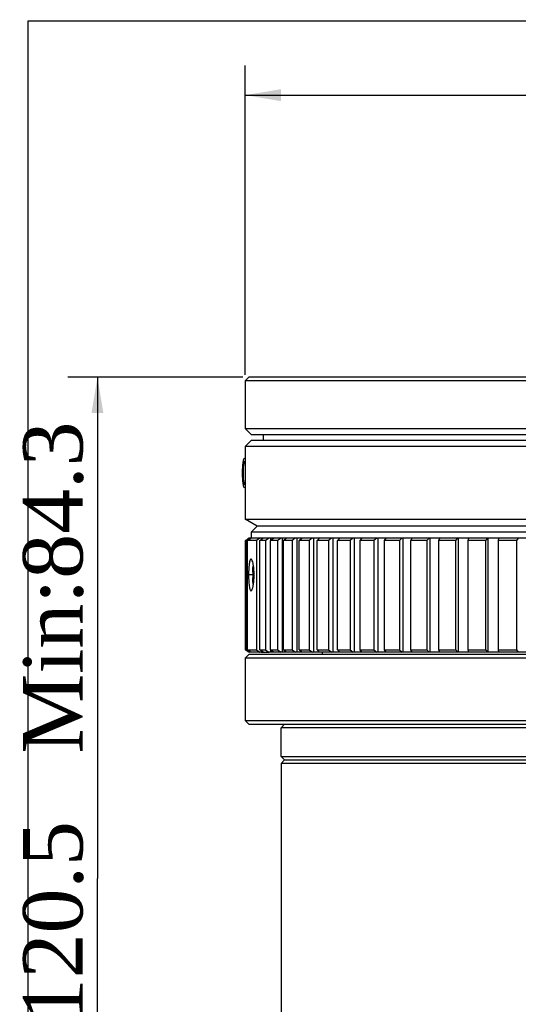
# Model space of a CAD drawing. Header units: millimetres. Extents: x -1 to 299, y -1 to 165.
# Tile 2 of 9: x -1 to 41, y 83 to 165. Entities that reach past the tile are written whole.
import ezdxf
from ezdxf.enums import TextEntityAlignment as Align

# ---------------------------------------------------------------- set-up
doc = ezdxf.new("R2010")
doc.units = ezdxf.units.MM
doc.header["$LTSCALE"] = 16.445818
doc.layers.get('0').update_dxf_attribs({"linetype": 'CONTINUOUS'})
doc.layers.add('20_ALL_FEATURES', color=7, linetype='CONTINUOUS')
doc.styles.add('TEXTSTYLE_2', font='times.ttf')
doc.dimstyles.new('DIMSTYLE_1', dxfattribs={"dimtxt": 5.0001, "dimasz": 3, "dimexe": 2.5, "dimexo": 0.5, "dimgap": 1.250025, "dimtad": 1, "dimdec": 1, "dimdsep": 46, "dimtxsty": 'TEXTSTYLE_2', "dimblk": '_FILLED', "dimblk1": '_FILLED', "dimblk2": '_FILLED', "dimcen": 0.09, "dimadec": 1, "dimazin": 2, "dimtp": 0.1, "dimtm": 0.1, "dimtfac": 1, "dimtdec": 1, "dimtofl": 0, "dimtmove": 0, "dimatfit": 3, "dimldrblk": '_FILLED', "dimfxl": 1, "dimtolj": 1, "dimarcsym": 0})
doc.dimstyles.new('DIMSTYLE_2', dxfattribs={"dimtxt": 5.0001, "dimasz": 3, "dimexe": 2.5, "dimexo": 0.5, "dimgap": 1.250025, "dimtad": 1, "dimdsep": 46, "dimtxsty": 'TEXTSTYLE_2', "dimblk": '_FILLED', "dimblk1": '_FILLED', "dimblk2": '_FILLED', "dimcen": 0.09, "dimazin": 2, "dimtp": 0.1, "dimtm": 0.1, "dimtfac": 1, "dimtdec": 0, "dimtofl": 0, "dimtmove": 0, "dimatfit": 3, "dimldrblk": '_FILLED', "dimfxl": 1, "dimtolj": 1, "dimarcsym": 0})

# ---------------------------------------------------------------- blocks, each defined once
blk = doc.blocks.new('_FILLED')
at = {"color": 0, "linetype": 'BYBLOCK'}
blk.add_solid([(0, 0), (-1, 0.167), (-1, -0.167)], dxfattribs=at)
blk = doc.blocks.new('*D0')
at = {"color": 7}
for p, q in [((4.581, 135.379), (3.331, 135.379)), ((18.058, 135.379), (4.581, 135.379)), ((5.831, 135.379), (5.831, 93.283)), ((5.831, 51.187), (5.831, 93.283)), ((4.581, 51.187), (3.331, 51.187)), ((21.064, 51.187), (4.581, 51.187))]:
    blk.add_line(p, q, dxfattribs=at)
at = {"color": 7, "xscale": 3, "yscale": 3, "zscale": 3}
for p, rotation in [((5.831, 135.379), 90), ((5.831, 51.187), 270)]:
    blk.add_blockref('_FILLED', p, dxfattribs=dict(at, rotation=rotation))
at = {"color": 7, "style": 'TEXTSTYLE_2'}
blk.add_text('Max:120.5   Min:84.3', height=5.0001, rotation=90, dxfattribs=at).set_placement((4.581, 98.417), align=Align.CENTER)
blk = doc.blocks.new('*D1')
at = {"color": 7}
for p, q in [((18.258, 160.33), (18.258, 161.58)), ((81.258, 160.33), (81.258, 161.58)), ((18.258, 135.579), (18.258, 160.33)), ((81.258, 135.579), (81.258, 160.33)), ((18.258, 159.08), (49.758, 159.08)), ((81.258, 159.08), (49.758, 159.08))]:
    blk.add_line(p, q, dxfattribs=at)
at = {"color": 7, "xscale": 3, "yscale": 3, "zscale": 3, "rotation": 180}
blk.add_blockref('_FILLED', (18.258, 159.08), dxfattribs=at)
at = {"color": 7, "xscale": 3, "yscale": 3, "zscale": 3}
blk.add_blockref('_FILLED', (81.258, 159.08), dxfattribs=at)
at = {"color": 7, "style": 'TEXTSTYLE_2'}
blk.add_text('63.0', height=5.0001, dxfattribs=at).set_placement((49.065, 160.33), align=Align.CENTER)

msp = doc.modelspace()

# ---------------------------------------------------------------- linework, layer by layer
at = {"color": 7}
for p, q in [((0, 0), (0, 165.33)), ((0, 165.33), (299.015, 165.33))]:
    msp.add_line(p, q, dxfattribs=at)
at = {"layer": '20_ALL_FEATURES', "color": 7}
for p, q in [((18.558, 135.379), (18.258, 135.079)), ((18.258, 135.079), (18.258, 131.079)), ((81.258, 135.079), (18.258, 135.079)), ((80.958, 135.379), (18.558, 135.379)), ((18.758, 130.579), (18.258, 131.079)), ((18.258, 131.079), (81.258, 131.079)), ((18.758, 130.079), (18.258, 129.579)), ((18.758, 130.579), (80.758, 130.579)), ((80.758, 130.079), (18.758, 130.079)), ((19.758, 130.579), (19.758, 130.079)), ((18.258, 129.579), (18.258, 123.457)), ((81.258, 129.579), (18.258, 129.579)), ((18.048, 128.004), (18.066, 128.217)), ((18.066, 128.217), (18.093, 128.377)), ((18.093, 128.377), (18.138, 128.536)), ((18.147, 128.27), (18.12, 128.164)), ((18.138, 128.536), (18.192, 128.589)), ((18.192, 128.323), (18.147, 128.27)), ((18.192, 128.589), (18.247, 128.536)), ((18.238, 128.27), (18.192, 128.323)), ((18.03, 127.579), (18.039, 127.845)), ((18.03, 127.1), (18.03, 127.579)), ((18.039, 127.845), (18.048, 128.004)), ((18.084, 127.845), (18.075, 127.526)), ((18.075, 127.526), (18.075, 127.153)), ((18.12, 128.164), (18.084, 127.845)), ((18.039, 126.834), (18.03, 127.1)), ((18.048, 126.674), (18.039, 126.834)), ((18.066, 126.462), (18.048, 126.674)), ((18.075, 127.153), (18.084, 126.834)), ((18.084, 126.834), (18.12, 126.515)), ((18.093, 126.302), (18.066, 126.462)), ((18.138, 126.143), (18.093, 126.302)), ((18.12, 126.515), (18.147, 126.409)), ((18.192, 126.089), (18.138, 126.143)), ((18.147, 126.409), (18.192, 126.355)), ((18.192, 126.355), (18.238, 126.409)), ((18.247, 126.143), (18.192, 126.089)), ((19.258, 122.879), (18.258, 123.457)), ((18.258, 123.457), (81.258, 123.457)), ((19.258, 122.879), (18.758, 122.379)), ((80.258, 122.879), (19.258, 122.879)), ((18.263, 121.669), (18.429, 121.786)), ((18.263, 112.489), (18.263, 121.669)), ((18.31, 121.669), (18.263, 121.669)), ((18.602, 121.856), (18.332, 121.669)), ((18.332, 121.669), (18.332, 112.489)), ((18.429, 121.786), (18.529, 121.856)), ((18.434, 121.669), (18.726, 121.879)), ((18.434, 112.489), (18.434, 121.669)), ((19.186, 121.669), (18.434, 121.669)), ((18.529, 121.856), (18.562, 121.879)), ((18.612, 121.879), (18.562, 121.879)), ((18.636, 121.879), (18.602, 121.856)), ((69.698, 121.879), (18.636, 121.879)), ((18.758, 122.379), (18.758, 121.879)), ((80.758, 122.379), (18.758, 122.379)), ((19.491, 121.879), (19.186, 121.669)), ((19.186, 121.669), (19.186, 112.489)), ((19.487, 121.669), (19.729, 121.856)), ((19.487, 112.489), (19.487, 121.669)), ((19.964, 121.669), (19.487, 121.669)), ((19.588, 121.879), (19.588, 121.747)), ((19.729, 121.856), (19.76, 121.879)), ((20.266, 121.879), (19.964, 121.669)), ((19.964, 121.669), (19.964, 112.489)), ((20.361, 121.669), (20.621, 121.879)), ((20.361, 112.489), (20.361, 121.669)), ((20.968, 121.669), (20.361, 121.669)), ((20.362, 121.879), (20.362, 121.669)), ((21.265, 121.879), (20.968, 121.669)), ((20.968, 121.669), (20.968, 112.489)), ((21.36, 121.879), (21.36, 112.279)), ((21.46, 121.669), (21.705, 121.879)), ((21.46, 112.489), (21.46, 121.669)), ((22.192, 121.669), (21.46, 121.669)), ((22.45, 121.856), (22.192, 121.669)), ((22.192, 121.669), (22.192, 112.489)), ((22.482, 121.879), (22.45, 121.856)), ((22.575, 121.879), (22.575, 112.279)), ((22.773, 121.669), (23.002, 121.879)), ((22.773, 112.489), (22.773, 121.669)), ((23.626, 121.669), (22.773, 121.669)), ((23.875, 121.856), (23.626, 121.669)), ((23.626, 121.669), (23.626, 112.489)), ((23.906, 121.879), (23.875, 121.856)), ((23.996, 121.879), (23.996, 112.279)), ((24.292, 121.669), (24.502, 121.879)), ((24.292, 112.489), (24.292, 121.669)), ((25.258, 121.669), (24.292, 121.669)), ((25.497, 121.856), (25.258, 121.669)), ((25.258, 121.669), (25.258, 112.489)), ((25.527, 121.879), (25.497, 121.856)), ((25.613, 121.879), (25.613, 112.279)), ((26.005, 121.669), (26.195, 121.879)), ((26.005, 112.489), (26.005, 121.669)), ((27.077, 121.669), (26.005, 121.669)), ((27.303, 121.856), (27.077, 121.669)), ((27.077, 121.669), (27.077, 112.489)), ((27.332, 121.879), (27.303, 121.856)), ((27.413, 121.879), (27.413, 112.279)), ((27.899, 121.669), (28.067, 121.879)), ((27.899, 112.489), (27.899, 121.669)), ((29.068, 121.669), (27.899, 121.669)), ((29.308, 121.879), (29.068, 121.669)), ((29.068, 121.669), (29.068, 112.489)), ((29.384, 121.879), (29.384, 112.279)), ((29.959, 121.669), (30.104, 121.879)), ((29.959, 112.489), (29.959, 121.669)), ((31.217, 121.669), (29.959, 121.669)), ((31.39, 121.833), (31.217, 121.669)), ((31.217, 121.669), (31.217, 112.489)), ((31.439, 121.879), (31.39, 121.833)), ((31.51, 121.879), (31.51, 112.279)), ((32.17, 121.669), (32.291, 121.879)), ((32.17, 112.489), (32.17, 121.669)), ((33.507, 121.669), (32.17, 121.669)), ((33.71, 121.879), (33.507, 121.669)), ((33.507, 121.669), (33.507, 112.489)), ((33.775, 121.879), (33.775, 112.279)), ((34.514, 121.669), (34.61, 121.879)), ((34.514, 112.489), (34.514, 121.669)), ((35.921, 121.669), (34.514, 121.669)), ((36.042, 121.809), (35.921, 121.669)), ((35.921, 121.669), (35.921, 112.489)), ((36.103, 121.879), (36.042, 121.809)), ((36.161, 121.879), (36.161, 112.279)), ((36.975, 121.669), (37.045, 121.879)), ((36.975, 112.489), (36.975, 121.669)), ((38.44, 121.669), (36.975, 121.669)), ((38.6, 121.879), (38.44, 121.669)), ((38.44, 121.669), (38.44, 112.489)), ((38.651, 121.879), (38.651, 112.279)), ((39.532, 121.669), (39.577, 121.879)), ((39.532, 112.489), (39.532, 121.669)), ((41.045, 121.669), (39.532, 121.669)), ((41.182, 121.879), (41.045, 121.669)), ((41.045, 121.669), (41.045, 112.489)), ((18.997, 118.779), (18.532, 118.779)), ((18.33, 112.443), (18.263, 112.489)), ((18.263, 112.489), (18.332, 112.489)), ((18.332, 112.489), (18.434, 112.419)), ((18.629, 112.349), (18.434, 112.489)), ((18.434, 112.489), (19.186, 112.489)), ((19.186, 112.489), (19.389, 112.349)), ((19.76, 112.279), (19.487, 112.489)), ((19.487, 112.489), (19.964, 112.489)), ((19.964, 112.489), (20.232, 112.303)), ((20.621, 112.279), (20.361, 112.489)), ((20.361, 112.489), (20.968, 112.489)), ((20.362, 112.489), (20.362, 112.279)), ((20.968, 112.489), (21.265, 112.279)), ((21.705, 112.279), (21.46, 112.489)), ((21.46, 112.489), (22.192, 112.489)), ((22.192, 112.489), (22.482, 112.279)), ((23.002, 112.279), (22.773, 112.489)), ((22.773, 112.489), (23.626, 112.489)), ((23.626, 112.489), (23.906, 112.279)), ((24.502, 112.279), (24.292, 112.489)), ((24.292, 112.489), (25.258, 112.489)), ((25.258, 112.489), (25.527, 112.279)), ((26.09, 112.396), (26.005, 112.489)), ((26.005, 112.489), (27.077, 112.489)), ((27.077, 112.489), (27.332, 112.279)), ((27.974, 112.396), (27.899, 112.489)), ((27.899, 112.489), (29.068, 112.489)), ((29.068, 112.489), (29.308, 112.279)), ((30.104, 112.279), (29.959, 112.489)), ((29.959, 112.489), (31.217, 112.489)), ((31.217, 112.489), (31.439, 112.279)), ((32.223, 112.396), (32.17, 112.489)), ((32.17, 112.489), (33.507, 112.489)), ((33.507, 112.489), (33.71, 112.279)), ((34.61, 112.279), (34.514, 112.489)), ((34.514, 112.489), (35.921, 112.489)), ((35.921, 112.489), (36.103, 112.279)), ((37.006, 112.396), (36.975, 112.489)), ((36.975, 112.489), (38.44, 112.489)), ((38.44, 112.489), (38.6, 112.279)), ((39.577, 112.279), (39.532, 112.489)), ((39.532, 112.489), (41.045, 112.489)), ((41.045, 112.489), (41.182, 112.279)), ((18.558, 112.087), (18.258, 111.787)), ((18.258, 111.787), (18.258, 106.537)), ((81.258, 111.787), (18.258, 111.787)), ((18.562, 112.279), (18.33, 112.443)), ((18.434, 112.419), (18.501, 112.373)), ((18.501, 112.373), (18.636, 112.279)), ((80.958, 112.087), (18.558, 112.087)), ((19.49, 112.279), (18.562, 112.279)), ((18.726, 112.279), (18.629, 112.349)), ((19.389, 112.349), (19.457, 112.303)), ((19.457, 112.303), (19.491, 112.279)), ((19.588, 112.279), (19.491, 112.279)), ((19.588, 112.411), (19.588, 112.279)), ((19.589, 112.279), (20.263, 112.279)), ((20.232, 112.303), (20.266, 112.279)), ((20.362, 112.279), (20.266, 112.279)), ((79.151, 112.279), (20.365, 112.279)), ((24.758, 112.087), (24.758, 112.279)), ((26.195, 112.279), (26.09, 112.396)), ((28.067, 112.279), (27.974, 112.396)), ((32.291, 112.279), (32.223, 112.396)), ((37.045, 112.279), (37.006, 112.396)), ((18.558, 106.237), (18.258, 106.537)), ((18.258, 106.537), (81.258, 106.537)), ((18.558, 106.237), (80.958, 106.237)), ((21.558, 106.237), (21.258, 105.937)), ((21.258, 103.537), (21.258, 105.937)), ((78.258, 105.937), (21.258, 105.937)), ((21.558, 103.237), (21.258, 103.537)), ((21.258, 103.537), (78.258, 103.537)), ((21.558, 103.237), (21.258, 102.937)), ((21.258, 102.937), (21.258, 61.637)), ((78.258, 102.937), (21.258, 102.937)), ((21.558, 103.237), (77.958, 103.237))]:
    msp.add_line(p, q, dxfattribs=at)
for centre, radius, start, end in [((27.409, 118.779), 8.527, 179.19457, 179.99624), ((27.132, 118.777), 8.25, 179.98675, 181.64111), ((26.938, 118.786), 8.056, 178.36242, 179.19903)]:
    msp.add_arc(centre, radius, start, end, dxfattribs=at)
for points, knots in [([(18.781, 120.081), (18.773, 120.089), (18.758, 120.102), (18.728, 120.107), (18.7, 120.091), (18.677, 120.06), (18.655, 120.016), (18.625, 119.929), (18.595, 119.787), (18.567, 119.581), (18.547, 119.337), (18.535, 119.065), (18.532, 118.876), (18.532, 118.779)], [0, 0, 0, 0, 0.022677, 0.040777, 0.060298, 0.086217, 0.120691, 0.164389, 0.279005, 0.426868, 0.601794, 0.796081, 1, 1, 1, 1]), ([(18.905, 119.762), (18.889, 119.831), (18.865, 119.925), (18.818, 120.03), (18.794, 120.068), (18.781, 120.081)], [0, 0, 0, 0, 0.615772, 0.837199, 1, 1, 1, 1]), ([(18.885, 119.016), (18.888, 119.125), (18.898, 119.321), (18.919, 119.516), (18.935, 119.601)], [0, 0, 0, 0, 0.556621, 1, 1, 1, 1]), ([(18.997, 118.779), (18.997, 118.959), (18.982, 119.289), (18.938, 119.616), (18.905, 119.762)], [0, 0, 0, 0, 0.545392, 1, 1, 1, 1]), ([(18.532, 118.779), (18.532, 118.683), (18.535, 118.494), (18.547, 118.222), (18.567, 117.978), (18.595, 117.772), (18.625, 117.63), (18.655, 117.543), (18.677, 117.499), (18.7, 117.468), (18.728, 117.452), (18.758, 117.457), (18.773, 117.47), (18.781, 117.477)], [0, 0, 0, 0, 0.20391, 0.398199, 0.573132, 0.720999, 0.835617, 0.879313, 0.913789, 0.939705, 0.959224, 0.977322, 1, 1, 1, 1]), ([(18.935, 117.957), (18.919, 118.043), (18.898, 118.237), (18.888, 118.432), (18.885, 118.541)], [0, 0, 0, 0, 0.443402, 1, 1, 1, 1]), ([(18.907, 117.804), (18.939, 117.95), (18.983, 118.275), (18.997, 118.601), (18.997, 118.779)], [0, 0, 0, 0, 0.455627, 1, 1, 1, 1]), ([(18.781, 117.477), (18.794, 117.491), (18.819, 117.53), (18.866, 117.637), (18.891, 117.734), (18.907, 117.804)], [0, 0, 0, 0, 0.162073, 0.383333, 1, 1, 1, 1])]:
    msp.add_open_spline(points, degree=3, knots=knots, dxfattribs=at)

# ---------------------------------------------------------------- dimensions: what is measured, and where the dimension line sits
at = {"color": 7}
dim = msp.add_linear_dim(base=(81.258, 159.08), p1=(18.258, 135.079), p2=(81.258, 135.079), text='63.0', dimstyle='DIMSTYLE_2', dxfattribs=at)
dim.commit()
dim.dimension.update_dxf_attribs({"geometry": '*D1', "text_midpoint": (49.072, 159.08), "dimtype": 160})
dim = msp.add_linear_dim(base=(5.831, 135.379), p1=(21.564, 51.187), p2=(18.558, 135.379), angle=90, text='Max:120.5   Min:84.3', dimstyle='DIMSTYLE_1', dxfattribs=at)
dim.commit()
dim.dimension.update_dxf_attribs({"geometry": '*D0', "text_midpoint": (5.831, 98.417), "dimtype": 160})

doc.saveas('drawing.dxf')
